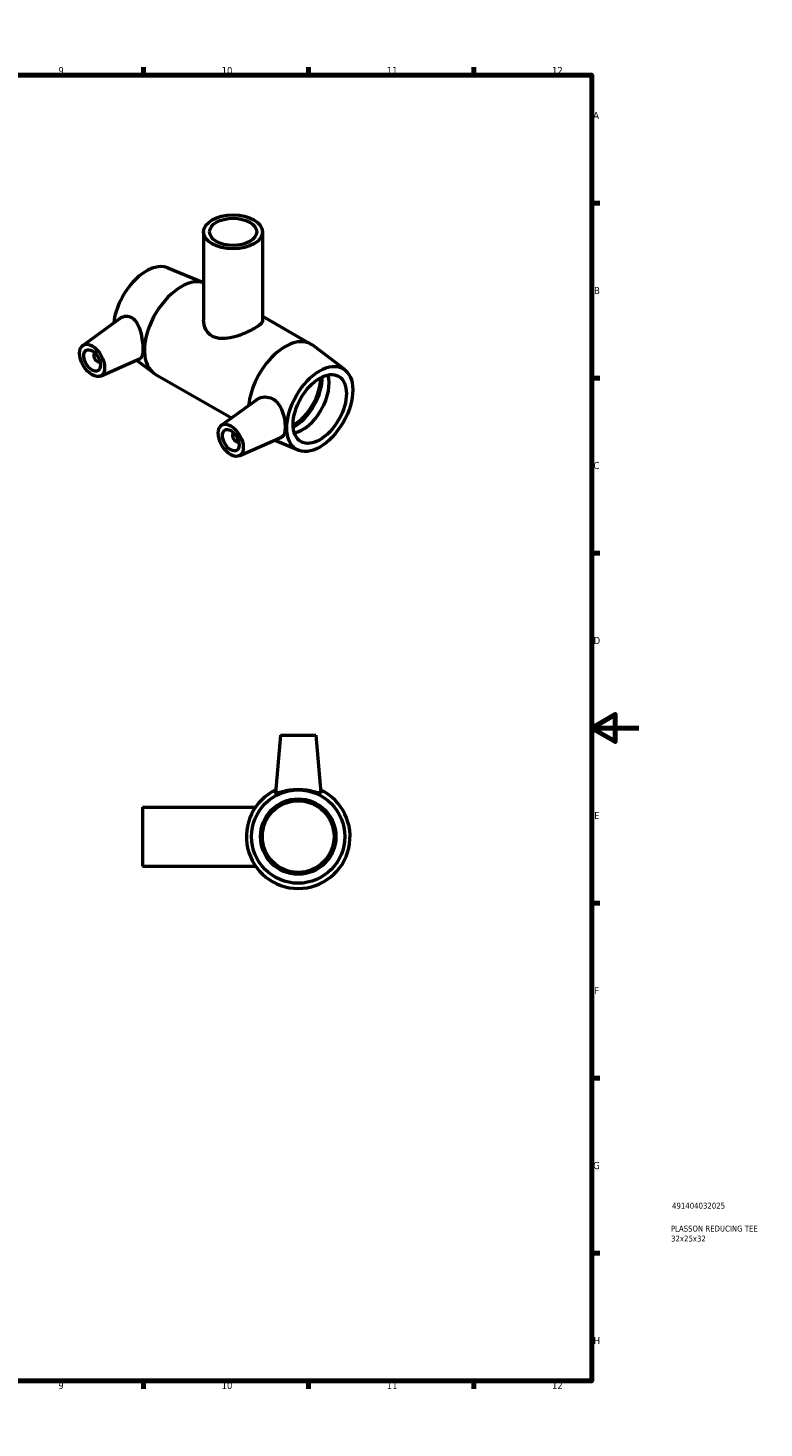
# Model space of a CAD drawing. Header units: millimetres. Extents: x 0 to 894, y -9 to 736.
# Tile 3 of 3: x 582 to 894, y 0 to 594. Entities that reach past the tile are written whole.
import ezdxf

# ---------------------------------------------------------------- set-up
doc = ezdxf.new("R2010")
doc.units = ezdxf.units.MM
for name, color, linetype, lineweight in [('Border (ANSI)', 7, 'Continuous', 70), ('Title (ISO)', 7, 'Continuous', 50), ('Visible (ANSI)', 7, 'Continuous', 50)]:
    doc.layers.add(name, color=color, linetype=linetype, lineweight=lineweight)
doc.styles.add('Note Text (ANSI)', font='tahoma.ttf')
doc.styles.add('Note Text (ISO)', font='tahoma.ttf')

# ---------------------------------------------------------------- blocks, each defined once
blk = doc.blocks.new('Borders Default Border')
at = {"layer": 'Border (ANSI)'}
for p, q in [((70.08, 574), (70.08, 577.45)), ((140.17, 574), (140.17, 577.45)), ((210.25, 574), (210.25, 577.45)), ((280.33, 574), (280.33, 577.45)), ((350.42, 574), (350.42, 577.45)), ((490.58, 574), (490.58, 577.45)), ((560.67, 574), (560.67, 577.45)), ((630.75, 574), (630.75, 577.45)), ((700.83, 574), (700.83, 577.45)), ((770.92, 574), (770.92, 577.45)), ((20, 519.75), (16.55, 519.75)), ((821, 519.75), (824.45, 519.75)), ((20, 445.5), (16.55, 445.5)), ((821, 445.5), (824.45, 445.5)), ((20, 371.25), (16.55, 371.25)), ((821, 371.25), (824.45, 371.25)), ((20, 222.75), (16.55, 222.75)), ((821, 222.75), (824.45, 222.75)), ((20, 148.5), (16.55, 148.5)), ((821, 148.5), (824.45, 148.5)), ((20, 74.25), (16.55, 74.25)), ((821, 74.25), (824.45, 74.25)), ((70.08, 20), (70.08, 16.55)), ((140.17, 20), (140.17, 16.55)), ((210.25, 20), (210.25, 16.55)), ((280.33, 20), (280.33, 16.55)), ((350.42, 20), (350.42, 16.55)), ((490.58, 20), (490.58, 16.55)), ((560.67, 20), (560.67, 16.55)), ((630.75, 20), (630.75, 16.55)), ((700.83, 20), (700.83, 16.55)), ((770.92, 20), (770.92, 16.55))]:
    blk.add_line(p, q, dxfattribs=at)
at = {"layer": 'Border (ANSI)', "flags": 128}
for points in [[(420.5, 594), (420.5, 574), (414.73, 584), (426.27, 584), (420.5, 574)], [(20, 20), (20, 574), (821, 574), (821, 20), (20, 20)], [(0, 297), (20, 297), (10, 302.77), (10, 291.23), (20, 297)], [(841, 297), (821, 297), (831, 302.77), (831, 291.23), (821, 297)], [(420.5, 0), (420.5, 20), (414.73, 10), (426.27, 10), (420.5, 20)]]:
    blk.add_lwpolyline(points, dxfattribs=at)
at = {"layer": 'Border (ANSI)', "color": 230, "true_color": 0xff0080, "attachment_point": 7, "style": 'Note Text (ANSI)'}
for s, insert, char_height in [('1', (34.35, 574.4), 3.05), ('2', (104.2, 574.4), 3.05), ('3', (174.26, 574.34), 3.05), ('4', (244.23, 574.4), 3.05), ('5', (314.48, 574.34), 3.05), ('6', (384.49, 574.34), 3.05), ('7', (454.6, 574.4), 3.05), ('8', (524.63, 574.33), 3.05), ('9', (594.7, 574.34), 3.05), ('10', (663.96, 574.34), 3.048), ('11', (734.04, 574.4), 3.048), ('12', (804.13, 574.4), 3.048), ('A', (16.78, 555.35), 3.05), ('A', (821.63, 555.35), 3.05), ('B', (17.15, 481.1), 3.05), ('B', (821.99, 481.1), 3.05), ('C', (16.95, 406.8), 3.05), ('C', (821.8, 406.8), 3.05), ('D', (16.96, 332.6), 3.05), ('D', (821.81, 332.6), 3.05), ('E', (17.21, 258.35), 3.05), ('E', (822.05, 258.35), 3.05), ('F', (17.29, 184.1), 3.05), ('F', (822.14, 184.1), 3.05), ('G', (16.81, 109.79), 3.05), ('G', (821.66, 109.79), 3.05), ('H', (16.97, 35.6), 3.05), ('H', (821.81, 35.6), 3.05), ('1', (34.35, 16.55), 3.05), ('2', (104.2, 16.55), 3.05), ('3', (174.26, 16.49), 3.05), ('4', (244.23, 16.55), 3.05), ('5', (314.48, 16.49), 3.05), ('6', (384.49, 16.49), 3.05), ('7', (454.6, 16.55), 3.05), ('8', (524.63, 16.48), 3.05), ('9', (594.7, 16.49), 3.05), ('10', (663.96, 16.49), 3.048), ('11', (734.04, 16.55), 3.048), ('12', (804.13, 16.55), 3.048)]:
    blk.add_mtext(s, dxfattribs=dict(at, insert=insert, char_height=char_height))
blk = doc.blocks.new('Title Blocks ISO')
at = {"layer": 'Title (ISO)', "color": 232, "true_color": 0xca0064, "style": 'Note Text (ISO)'}
for tag, p in [('PART_NUMBER_001', (34.09, 73.08)), ('DESCRIPTION_001', (33.58, 63.35)), ('DESCRIPTION_002', (33.67, 59.13))]:
    blk.add_attdef(tag, p, '', height=2.5, dxfattribs=at)

msp = doc.modelspace()

# ---------------------------------------------------------------- linework, layer by layer
at = {"layer": 'Visible (ANSI)'}
for p, q in [((656.339, 507.49), (656.339, 470.002)), ((681.339, 507.49), (681.339, 470.002)), ((641.179, 492.244), (656.339, 485.955)), ((605.049, 459.314), (620.836, 470.813)), ((681.339, 471.72), (701.879, 459.892)), ((716.205, 449.04), (702.674, 459.363)), ((610.141, 455.916), (610.315, 456.017)), ((612.137, 452.45), (612.311, 452.55)), ((612.52, 446.341), (629.459, 453.813)), ((627.896, 453.123), (635.003, 447.701)), ((635.798, 447.171), (668.147, 428.543)), ((663.88, 425.436), (678.603, 436.159)), ((669.146, 422.138), (668.972, 422.038)), ((671.143, 418.672), (670.968, 418.571)), ((671.351, 412.462), (689.379, 420.415)), ((696.499, 414.819), (686.292, 419.053)), ((688.964, 293.927), (686.824, 269.472)), ((688.964, 293.927), (703.964, 293.927)), ((703.964, 293.927), (706.103, 269.472)), ((630.464, 263.427), (630.464, 238.427)), ((630.464, 263.427), (678.36, 263.427)), ((630.464, 238.427), (678.36, 238.427))]:
    msp.add_line(p, q, dxfattribs=at)
for radius in [19.8, 16, 15.2]:
    msp.add_circle((696.464, 250.927), radius, dxfattribs=at)
msp.add_arc((696.464, 250.927), 22, 115.661278, 64.338722, dxfattribs=at)
for centre, major_axis, ratio in [((668.839, 507.49), (-12.5, 0), 0.5758617), ((668.839, 507.49), (-10, 0), 0.5758617), ((609.018, 452.962), (3.743, -6.499), 0.5780931), ((609.018, 452.962), (2.495, -4.333), 0.5780931), ((705.608, 432.358), (-9.881, -17.158), 0.5780931), ((705.608, 432.358), (-7.985, -13.865), 0.5780931), ((667.849, 419.083), (3.743, -6.499), 0.5780931), ((667.849, 419.083), (2.495, -4.333), 0.5780931)]:
    msp.add_ellipse(centre, major_axis=major_axis, ratio=ratio, dxfattribs=at)
for centre, major_axis, start_param, end_param in [((632.069, 474.706), (9.881, 17.158), 0.0750049, 2.2196178), ((646.777, 466.236), (10.979, 19.065), 0.1215205, 3.1415927), ((690.9, 440.827), (10.979, 19.065), 6.2081804, 8.5299274), ((611.139, 454.183), (0.998, -1.733), 2.9593736, 6.4654043), ((694.577, 438.71), (7.985, 13.865), 3.9004597, 5.5243182), ((694.577, 438.71), (8.536, 14.823), 3.9061421, 5.5186359), ((698.254, 436.592), (7.985, 13.865), 3.6181617, 5.8066163), ((669.97, 420.305), (0.998, -1.733), 2.9593736, 6.4654043)]:
    msp.add_ellipse(centre, major_axis=major_axis, ratio=0.5780931, start_param=start_param, end_param=end_param, dxfattribs=at)
for points, knots in [([(620.836, 470.812), (620.911, 470.867), (620.987, 470.92), (621.76, 471.421), (622.616, 471.716), (624.35, 471.763), (625.223, 471.51), (626.789, 470.519), (627.541, 469.678), (628.749, 467.591), (629.214, 466.348), (629.885, 463.933), (630.143, 462.596), (630.477, 460.017), (630.555, 458.776), (630.555, 456.728), (630.477, 455.812), (630.143, 454.477), (629.885, 454.053), (629.524, 453.844), (629.492, 453.828), (629.459, 453.813)], [2.0717089, 2.0717089, 2.0717089, 2.0717089, 2.1100614, 2.1100614, 2.4591552, 2.4591552, 2.808249, 2.808249, 3.1965051, 3.1965051, 3.5847612, 3.5847612, 3.9605163, 3.9605163, 4.3362714, 4.3362714, 4.7120264, 4.7120264, 5.0877815, 5.0877815, 5.1228384, 5.1228384, 5.1228384, 5.1228384]), ([(681.339, 470.002), (681.339, 469.507), (681.039, 468.958), (680.094, 468.051), (679.698, 467.735), (678.775, 467.087), (678.246, 466.755), (677.109, 466.1), (676.469, 465.759), (675.085, 465.078), (674.34, 464.738), (672.029, 463.769), (670.375, 463.194), (667.294, 462.412), (665.645, 462.15), (663.339, 462.208), (662.597, 462.302), (661.213, 462.654), (660.572, 462.913), (659.428, 463.572), (658.9, 463.987), (657.977, 464.962), (657.583, 465.523), (656.64, 467.335), (656.339, 468.721), (656.339, 470.002)], [0.9701764, 0.9701764, 0.9701764, 0.9701764, 1.4528616, 1.4528616, 1.6942042, 1.6942042, 1.9355467, 1.9355467, 2.1768893, 2.1768893, 2.4182319, 2.4182319, 2.900917, 2.900917, 3.3860053, 3.3860053, 3.6285494, 3.6285494, 3.8710935, 3.8710935, 4.1136376, 4.1136376, 4.3561817, 4.3561817, 4.8412699, 4.8412699, 4.8412699, 4.8412699]), ([(678.604, 436.158), (678.793, 436.297), (678.989, 436.424), (680.081, 437.055), (681.178, 437.399), (683.428, 437.495), (684.577, 437.241), (686.468, 436.241), (687.323, 435.499), (688.725, 433.646), (689.279, 432.539), (690.096, 430.354), (690.416, 429.118), (690.827, 426.729), (690.921, 425.577), (690.921, 423.653), (690.827, 422.757), (690.416, 421.369), (690.096, 420.875), (689.591, 420.521), (689.488, 420.464), (689.378, 420.416)], [2.1930092, 2.1930092, 2.1930092, 2.1930092, 2.2795325, 2.2795325, 2.6677886, 2.6677886, 3.0560447, 3.0560447, 3.4051385, 3.4051385, 3.7542323, 3.7542323, 4.1072007, 4.1072007, 4.4601692, 4.4601692, 4.8131376, 4.8131376, 5.166106, 5.166106, 5.2472028, 5.2472028, 5.2472028, 5.2472028]), ([(706.093, 269.411), (706.036, 269.303), (705.743, 269.315), (704.699, 269.55), (703.948, 269.764), (702.261, 270.176), (701.203, 270.405), (698.893, 270.73), (697.64, 270.82), (695.287, 270.82), (694.035, 270.73), (691.725, 270.405), (690.666, 270.176), (688.98, 269.764), (688.229, 269.55), (687.184, 269.315), (686.891, 269.303), (686.826, 269.429), (686.822, 269.449), (686.825, 269.472)], [0, 0, 0, 0, 0.3490938, 0.3490938, 0.6981876, 0.6981876, 1.0511561, 1.0511561, 1.4041245, 1.4041245, 1.7570929, 1.7570929, 2.1100614, 2.1100614, 2.4591552, 2.4591552, 2.808249, 2.808249, 2.8632211, 2.8632211, 2.8632211, 2.8632211])]:
    msp.add_open_spline(points, degree=3, knots=knots, dxfattribs=at)
msp.add_open_spline([(706.103, 269.472), (706.105, 269.449), (706.102, 269.429), (706.093, 269.411)], degree=3, dxfattribs=at)

# ---------------------------------------------------------------- block references
msp.add_blockref('Borders Default Border', (0, 0))
msp.add_blockref('Title Blocks ISO', (821, 20)).add_auto_attribs({'PART_NUMBER_001': '491404032025', 'DESCRIPTION_001': 'PLASSON REDUCING TEE', 'DESCRIPTION_002': '32x25x32'})

doc.saveas('drawing.dxf')
